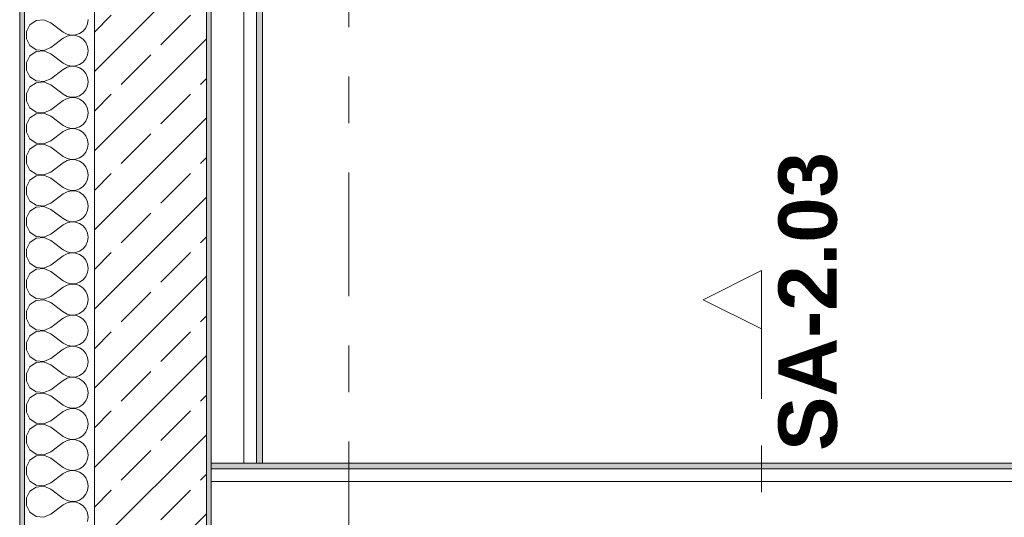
# Model space of a CAD drawing. Header units: metres. Extents: x -3.6 to 85.2, y -11 to 16.8.
# Tile 94 of 256: x -0.2 to 1.9, y 8.5 to 9.6. Entities that reach past the tile are written whole.
import ezdxf

# ---------------------------------------------------------------- set-up
doc = ezdxf.new("R2010")
doc.units = ezdxf.units.M
doc.header["$MEASUREMENT"] = 0
for name, pattern in [('Schnittlinie', [0.3, 0.15, -0.075, 0, -0.075]), ('Strichlinie doppelt', [0.546806, 0.264583, -0.105833, 0.070556, -0.105833]), ('Wipeout_Contour', [1, 0, -1])]:
    doc.linetypes.add(name, pattern=pattern)
for name, color, linetype in [('154 - Bemaßung_ Beschriftung.Ausbau - Deckenspiegel', 7, 'Continuous'), ('203 - Marker.Schnitt - Ausbaudetail SA', 7, 'Continuous'), ('451 - Universal.Achsen Raster', 7, 'Continuous'), ('604 - Struktur.Wand Aussen', 7, 'Continuous'), ('Neubau_653 - Abdeckung.TB Verkofferung', 7, 'Continuous')]:
    doc.layers.add(name, color=color, linetype=linetype)
doc.styles.add('ERSTELLTER_STIL_1', font='txt')
doc.styles.add('ERSTELLTER_STIL_2', font='txt')
doc.dimstyles.new('ERSTELLTER_STIL__1', dxfattribs={"dimtxt": 0.1, "dimasz": 0.0532, "dimexe": 0.18, "dimexo": 0.0625, "dimgap": 0, "dimtad": 1, "dimtih": 1, "dimtoh": 1, "dimzin": 0, "dimdsep": 46, "dimtxsty": 'ERSTELLTER_STIL_2', "dimblk": 'ARROWHEAD_2', "dimblk1": 'ARROWHEAD_2', "dimblk2": 'ARROWHEAD_2', "dimcen": 0.09, "dimse1": 1, "dimse2": 1, "dimclrd": 7, "dimclre": 7, "dimclrt": 7, "dimazin": 0, "dimtfac": 1, "dimtdec": 4, "dimtmove": 0, "dimatfit": 3, "dimfxl": 1, "dimtolj": 1, "dimtzin": 0, "dimarcsym": 0})
doc.dimstyles.new('ERSTELLTER_STIL__2', dxfattribs={"dimtxt": 0.1, "dimasz": 0.0532, "dimexe": 0.18, "dimexo": 0.0625, "dimgap": 0, "dimtad": 1, "dimtih": 1, "dimtoh": 1, "dimzin": 0, "dimdsep": 46, "dimtxsty": 'ERSTELLTER_STIL_2', "dimblk": 'ARROWHEAD_2', "dimblk1": 'ARROWHEAD_2', "dimblk2": 'ARROWHEAD_2', "dimcen": 0.09, "dimse1": 1, "dimse2": 1, "dimclrd": 7, "dimclre": 7, "dimclrt": 7, "dimazin": 0, "dimtfac": 1, "dimtdec": 4, "dimtmove": 2, "dimatfit": 3, "dimfxl": 1, "dimtolj": 1, "dimtzin": 0, "dimarcsym": 0})
pattern_1 = [(45, (0, 0), (-0.01767767, 0.01767767), [0, -0.025])]

# ---------------------------------------------------------------- blocks, each defined once
blk = doc.blocks.new('*X59')
at = {"layer": '604 - Struktur.Wand Aussen', "color": 7, "linetype": 'Continuous', "lineweight": 5}
for p, q in [((-0.153, 9.5891), (-0.1607, 9.5748)), ((-0.1395, 9.5981), (-0.153, 9.5891)), ((-0.1233, 9.5996), (-0.1395, 9.5981)), ((-0.1083, 9.5933), (-0.1233, 9.5996)), ((-0.1083, 9.5933), (-0.0817, 9.5733)), ((-0.0392, 9.5754), (-0.0333, 9.5825)), ((-0.0333, 9.5825), (-0.0296, 9.5909)), ((-0.0296, 9.5909), (-0.0283, 9.6)), ((-0.1607, 9.5748), (-0.1607, 9.5585)), ((-0.1607, 9.5585), (-0.153, 9.5442)), ((-0.1083, 9.54), (-0.0817, 9.56)), ((-0.0817, 9.5733), (-0.0736, 9.5689)), ((-0.0736, 9.5645), (-0.0817, 9.56)), ((-0.0736, 9.5689), (-0.0647, 9.5668)), ((-0.0647, 9.5665), (-0.0736, 9.5645)), ((-0.0647, 9.5668), (-0.0555, 9.5672)), ((-0.0555, 9.5661), (-0.0647, 9.5665)), ((-0.0555, 9.5672), (-0.0468, 9.5702)), ((-0.0468, 9.5631), (-0.0555, 9.5661)), ((-0.0468, 9.5702), (-0.0392, 9.5754)), ((-0.0392, 9.5579), (-0.0468, 9.5631)), ((-0.153, 9.5442), (-0.1395, 9.5352)), ((-0.1233, 9.5337), (-0.1083, 9.54)), ((-0.0333, 9.5509), (-0.0392, 9.5579)), ((-0.0296, 9.5424), (-0.0333, 9.5509)), ((-0.0283, 9.5333), (-0.0296, 9.5424)), ((-0.153, 9.5224), (-0.1607, 9.5081)), ((-0.1395, 9.5314), (-0.153, 9.5224)), ((-0.1395, 9.5352), (-0.1233, 9.5337)), ((-0.1233, 9.533), (-0.1395, 9.5314)), ((-0.1083, 9.5267), (-0.1233, 9.533)), ((-0.1083, 9.5267), (-0.0817, 9.5067)), ((-0.0333, 9.5158), (-0.0296, 9.5242)), ((-0.0296, 9.5242), (-0.0283, 9.5333)), ((-0.1607, 9.5081), (-0.1607, 9.4919)), ((-0.0817, 9.5067), (-0.0736, 9.5022)), ((-0.0736, 9.4978), (-0.0817, 9.4933)), ((-0.0736, 9.5022), (-0.0647, 9.5001)), ((-0.0647, 9.4999), (-0.0736, 9.4978)), ((-0.0647, 9.5001), (-0.0555, 9.5006)), ((-0.0555, 9.4994), (-0.0647, 9.4999)), ((-0.0555, 9.5006), (-0.0468, 9.5035)), ((-0.0468, 9.4965), (-0.0555, 9.4994)), ((-0.0468, 9.5035), (-0.0392, 9.5087)), ((-0.0392, 9.4913), (-0.0468, 9.4965)), ((-0.0392, 9.5087), (-0.0333, 9.5158)), ((-0.1607, 9.4919), (-0.153, 9.4776)), ((-0.153, 9.4776), (-0.1395, 9.4686)), ((-0.1083, 9.4733), (-0.0817, 9.4933)), ((-0.0333, 9.4842), (-0.0392, 9.4913)), ((-0.0296, 9.4758), (-0.0333, 9.4842)), ((-0.0283, 9.4667), (-0.0296, 9.4758)), ((-0.153, 9.4558), (-0.1607, 9.4415)), ((-0.1395, 9.4648), (-0.153, 9.4558)), ((-0.1395, 9.4686), (-0.1233, 9.467)), ((-0.1233, 9.4663), (-0.1395, 9.4648)), ((-0.1233, 9.467), (-0.1083, 9.4733)), ((-0.1083, 9.46), (-0.1233, 9.4663)), ((-0.1083, 9.46), (-0.0817, 9.44)), ((-0.0333, 9.4491), (-0.0296, 9.4576)), ((-0.0296, 9.4576), (-0.0283, 9.4667)), ((-0.1607, 9.4415), (-0.1607, 9.4252)), ((-0.0817, 9.44), (-0.0736, 9.4355)), ((-0.0736, 9.4355), (-0.0647, 9.4335)), ((-0.0647, 9.4332), (-0.0736, 9.4311)), ((-0.0647, 9.4335), (-0.0555, 9.4339)), ((-0.0555, 9.4328), (-0.0647, 9.4332)), ((-0.0555, 9.4339), (-0.0468, 9.4369)), ((-0.0468, 9.4298), (-0.0555, 9.4328)), ((-0.0468, 9.4369), (-0.0392, 9.4421)), ((-0.0392, 9.4421), (-0.0333, 9.4491)), ((-0.1607, 9.4252), (-0.153, 9.4109)), ((-0.153, 9.4109), (-0.1395, 9.4019)), ((-0.1083, 9.4067), (-0.0817, 9.4267)), ((-0.0736, 9.4311), (-0.0817, 9.4267)), ((-0.0392, 9.4246), (-0.0468, 9.4298)), ((-0.0333, 9.4175), (-0.0392, 9.4246)), ((-0.0296, 9.4091), (-0.0333, 9.4175)), ((-0.1395, 9.3981), (-0.153, 9.3891)), ((-0.1395, 9.4019), (-0.1233, 9.4004)), ((-0.1233, 9.3996), (-0.1395, 9.3981)), ((-0.1233, 9.4004), (-0.1083, 9.4067)), ((-0.1083, 9.3933), (-0.1233, 9.3996)), ((-0.1083, 9.3933), (-0.0817, 9.3733)), ((-0.0333, 9.3825), (-0.0296, 9.3909)), ((-0.0283, 9.4), (-0.0296, 9.4091)), ((-0.0296, 9.3909), (-0.0283, 9.4)), ((-0.153, 9.3891), (-0.1607, 9.3748)), ((-0.1607, 9.3748), (-0.1607, 9.3585)), ((-0.0817, 9.3733), (-0.0736, 9.3689)), ((-0.0736, 9.3689), (-0.0647, 9.3668)), ((-0.0555, 9.3672), (-0.0468, 9.3702)), ((-0.0468, 9.3702), (-0.0392, 9.3754)), ((-0.0392, 9.3754), (-0.0333, 9.3825)), ((-0.1607, 9.3585), (-0.153, 9.3442)), ((-0.1083, 9.34), (-0.0817, 9.36)), ((-0.0736, 9.3645), (-0.0817, 9.36)), ((-0.0647, 9.3665), (-0.0736, 9.3645)), ((-0.0647, 9.3668), (-0.0555, 9.3672)), ((-0.0555, 9.3661), (-0.0647, 9.3665)), ((-0.0468, 9.3631), (-0.0555, 9.3661)), ((-0.0392, 9.3579), (-0.0468, 9.3631)), ((-0.0333, 9.3509), (-0.0392, 9.3579)), ((-0.0296, 9.3424), (-0.0333, 9.3509)), ((-0.153, 9.3442), (-0.1395, 9.3352)), ((-0.1395, 9.3314), (-0.153, 9.3224)), ((-0.1395, 9.3352), (-0.1233, 9.3337)), ((-0.1233, 9.333), (-0.1395, 9.3314)), ((-0.1233, 9.3337), (-0.1083, 9.34)), ((-0.1083, 9.3267), (-0.1233, 9.333)), ((-0.1083, 9.3267), (-0.0817, 9.3067)), ((-0.0283, 9.3333), (-0.0296, 9.3424)), ((-0.0296, 9.3242), (-0.0283, 9.3333)), ((-0.153, 9.3224), (-0.1607, 9.3081)), ((-0.1607, 9.3081), (-0.1607, 9.2919)), ((-0.0817, 9.3067), (-0.0736, 9.3022)), ((-0.0468, 9.3035), (-0.0392, 9.3087)), ((-0.0392, 9.3087), (-0.0333, 9.3158)), ((-0.0333, 9.3158), (-0.0296, 9.3242)), ((-0.1607, 9.2919), (-0.153, 9.2776)), ((-0.1083, 9.2733), (-0.0817, 9.2933)), ((-0.0736, 9.2978), (-0.0817, 9.2933)), ((-0.0736, 9.3022), (-0.0647, 9.3001)), ((-0.0647, 9.2999), (-0.0736, 9.2978)), ((-0.0647, 9.3001), (-0.0555, 9.3006)), ((-0.0555, 9.2994), (-0.0647, 9.2999)), ((-0.0555, 9.3006), (-0.0468, 9.3035)), ((-0.0468, 9.2965), (-0.0555, 9.2994)), ((-0.0392, 9.2913), (-0.0468, 9.2965)), ((-0.0333, 9.2842), (-0.0392, 9.2913)), ((-0.0296, 9.2758), (-0.0333, 9.2842)), ((-0.153, 9.2776), (-0.1395, 9.2686)), ((-0.1395, 9.2648), (-0.153, 9.2558)), ((-0.1395, 9.2686), (-0.1233, 9.267)), ((-0.1233, 9.2663), (-0.1395, 9.2648)), ((-0.1233, 9.267), (-0.1083, 9.2733)), ((-0.1083, 9.26), (-0.1233, 9.2663)), ((-0.0283, 9.2667), (-0.0296, 9.2758)), ((-0.0296, 9.2576), (-0.0283, 9.2667)), ((-0.153, 9.2558), (-0.1607, 9.2415)), ((-0.1083, 9.26), (-0.0817, 9.24)), ((-0.0468, 9.2369), (-0.0392, 9.2421)), ((-0.0392, 9.2421), (-0.0333, 9.2491)), ((-0.0333, 9.2491), (-0.0296, 9.2576)), ((-0.1607, 9.2415), (-0.1607, 9.2252)), ((-0.1607, 9.2252), (-0.153, 9.2109)), ((-0.1083, 9.2067), (-0.0817, 9.2267)), ((-0.0817, 9.24), (-0.0736, 9.2355)), ((-0.0736, 9.2311), (-0.0817, 9.2267)), ((-0.0736, 9.2355), (-0.0647, 9.2335)), ((-0.0647, 9.2332), (-0.0736, 9.2311)), ((-0.0647, 9.2335), (-0.0555, 9.2339)), ((-0.0555, 9.2328), (-0.0647, 9.2332)), ((-0.0555, 9.2339), (-0.0468, 9.2369)), ((-0.0468, 9.2298), (-0.0555, 9.2328)), ((-0.0392, 9.2246), (-0.0468, 9.2298)), ((-0.0333, 9.2175), (-0.0392, 9.2246)), ((-0.153, 9.2109), (-0.1395, 9.2019)), ((-0.1395, 9.2019), (-0.1233, 9.2004)), ((-0.1233, 9.1996), (-0.1395, 9.1981)), ((-0.1233, 9.2004), (-0.1083, 9.2067)), ((-0.1083, 9.1933), (-0.1233, 9.1996)), ((-0.0296, 9.2091), (-0.0333, 9.2175)), ((-0.0283, 9.2), (-0.0296, 9.2091)), ((-0.0296, 9.1909), (-0.0283, 9.2)), ((-0.153, 9.1891), (-0.1607, 9.1748)), ((-0.1395, 9.1981), (-0.153, 9.1891)), ((-0.1083, 9.1933), (-0.0817, 9.1733)), ((-0.0392, 9.1754), (-0.0333, 9.1825)), ((-0.0333, 9.1825), (-0.0296, 9.1909)), ((-0.1607, 9.1748), (-0.1607, 9.1585)), ((-0.1607, 9.1585), (-0.153, 9.1442)), ((-0.1083, 9.14), (-0.0817, 9.16)), ((-0.0817, 9.1733), (-0.0736, 9.1689)), ((-0.0736, 9.1645), (-0.0817, 9.16)), ((-0.0736, 9.1689), (-0.0647, 9.1668)), ((-0.0647, 9.1665), (-0.0736, 9.1645)), ((-0.0647, 9.1668), (-0.0555, 9.1672)), ((-0.0555, 9.1661), (-0.0647, 9.1665)), ((-0.0555, 9.1672), (-0.0468, 9.1702)), ((-0.0468, 9.1631), (-0.0555, 9.1661)), ((-0.0468, 9.1702), (-0.0392, 9.1754)), ((-0.0392, 9.1579), (-0.0468, 9.1631)), ((-0.0333, 9.1509), (-0.0392, 9.1579)), ((-0.153, 9.1442), (-0.1395, 9.1352)), ((-0.1233, 9.1337), (-0.1083, 9.14)), ((-0.0296, 9.1424), (-0.0333, 9.1509)), ((-0.0283, 9.1333), (-0.0296, 9.1424)), ((-0.153, 9.1224), (-0.1607, 9.1081)), ((-0.1395, 9.1314), (-0.153, 9.1224)), ((-0.1395, 9.1352), (-0.1233, 9.1337)), ((-0.1233, 9.133), (-0.1395, 9.1314)), ((-0.1083, 9.1267), (-0.1233, 9.133)), ((-0.1083, 9.1267), (-0.0817, 9.1067)), ((-0.0392, 9.1087), (-0.0333, 9.1158)), ((-0.0333, 9.1158), (-0.0296, 9.1242)), ((-0.0296, 9.1242), (-0.0283, 9.1333)), ((-0.1607, 9.1081), (-0.1607, 9.0919)), ((-0.0817, 9.1067), (-0.0736, 9.1022)), ((-0.0736, 9.0978), (-0.0817, 9.0933)), ((-0.0736, 9.1022), (-0.0647, 9.1001)), ((-0.0647, 9.0999), (-0.0736, 9.0978)), ((-0.0647, 9.1001), (-0.0555, 9.1006)), ((-0.0555, 9.0994), (-0.0647, 9.0999)), ((-0.0555, 9.1006), (-0.0468, 9.1035)), ((-0.0468, 9.0965), (-0.0555, 9.0994)), ((-0.0468, 9.1035), (-0.0392, 9.1087)), ((-0.0392, 9.0913), (-0.0468, 9.0965)), ((-0.1607, 9.0919), (-0.153, 9.0776)), ((-0.153, 9.0776), (-0.1395, 9.0686)), ((-0.1233, 9.067), (-0.1083, 9.0733)), ((-0.1083, 9.0733), (-0.0817, 9.0933)), ((-0.0333, 9.0842), (-0.0392, 9.0913)), ((-0.0296, 9.0758), (-0.0333, 9.0842)), ((-0.0283, 9.0667), (-0.0296, 9.0758)), ((-0.153, 9.0558), (-0.1607, 9.0415)), ((-0.1395, 9.0648), (-0.153, 9.0558)), ((-0.1395, 9.0686), (-0.1233, 9.067)), ((-0.1233, 9.0663), (-0.1395, 9.0648)), ((-0.1083, 9.06), (-0.1233, 9.0663)), ((-0.1083, 9.06), (-0.0817, 9.04)), ((-0.0333, 9.0491), (-0.0296, 9.0576)), ((-0.0296, 9.0576), (-0.0283, 9.0667)), ((-0.1607, 9.0415), (-0.1607, 9.0252)), ((-0.0817, 9.04), (-0.0736, 9.0355)), ((-0.0736, 9.0311), (-0.0817, 9.0267)), ((-0.0736, 9.0355), (-0.0647, 9.0335)), ((-0.0647, 9.0332), (-0.0736, 9.0311)), ((-0.0647, 9.0335), (-0.0555, 9.0339)), ((-0.0555, 9.0328), (-0.0647, 9.0332)), ((-0.0555, 9.0339), (-0.0468, 9.0369)), ((-0.0468, 9.0298), (-0.0555, 9.0328)), ((-0.0468, 9.0369), (-0.0392, 9.0421)), ((-0.0392, 9.0421), (-0.0333, 9.0491)), ((-0.1607, 9.0252), (-0.153, 9.0109)), ((-0.153, 9.0109), (-0.1395, 9.0019)), ((-0.1083, 9.0067), (-0.0817, 9.0267)), ((-0.0392, 9.0246), (-0.0468, 9.0298)), ((-0.0333, 9.0175), (-0.0392, 9.0246)), ((-0.0296, 9.0091), (-0.0333, 9.0175)), ((-0.153, 8.9891), (-0.1607, 8.9748)), ((-0.1395, 8.9981), (-0.153, 8.9891)), ((-0.1395, 9.0019), (-0.1233, 9.0004)), ((-0.1233, 8.9996), (-0.1395, 8.9981)), ((-0.1233, 9.0004), (-0.1083, 9.0067)), ((-0.1083, 8.9933), (-0.1233, 8.9996)), ((-0.1083, 8.9933), (-0.0817, 8.9733)), ((-0.0333, 8.9825), (-0.0296, 8.9909)), ((-0.0283, 9), (-0.0296, 9.0091)), ((-0.0296, 8.9909), (-0.0283, 9)), ((-0.1607, 8.9748), (-0.1607, 8.9585)), ((-0.0817, 8.9733), (-0.0736, 8.9689)), ((-0.0736, 8.9689), (-0.0647, 8.9668)), ((-0.0555, 8.9672), (-0.0468, 8.9702)), ((-0.0468, 8.9702), (-0.0392, 8.9754)), ((-0.0392, 8.9754), (-0.0333, 8.9825)), ((-0.1607, 8.9585), (-0.153, 8.9442)), ((-0.1083, 8.94), (-0.0817, 8.96)), ((-0.0736, 8.9645), (-0.0817, 8.96)), ((-0.0647, 8.9665), (-0.0736, 8.9645)), ((-0.0647, 8.9668), (-0.0555, 8.9672)), ((-0.0555, 8.9661), (-0.0647, 8.9665)), ((-0.0468, 8.9631), (-0.0555, 8.9661)), ((-0.0392, 8.9579), (-0.0468, 8.9631)), ((-0.0333, 8.9509), (-0.0392, 8.9579)), ((-0.0296, 8.9424), (-0.0333, 8.9509)), ((-0.153, 8.9442), (-0.1395, 8.9352)), ((-0.1395, 8.9314), (-0.153, 8.9224)), ((-0.1395, 8.9352), (-0.1233, 8.9337)), ((-0.1233, 8.933), (-0.1395, 8.9314)), ((-0.1233, 8.9337), (-0.1083, 8.94)), ((-0.1083, 8.9267), (-0.1233, 8.933)), ((-0.1083, 8.9267), (-0.0817, 8.9067)), ((-0.0283, 8.9333), (-0.0296, 8.9424)), ((-0.0296, 8.9242), (-0.0283, 8.9333)), ((-0.153, 8.9224), (-0.1607, 8.9081)), ((-0.1607, 8.9081), (-0.1607, 8.8919)), ((-0.0817, 8.9067), (-0.0736, 8.9022)), ((-0.0468, 8.9035), (-0.0392, 8.9087)), ((-0.0392, 8.9087), (-0.0333, 8.9158)), ((-0.0333, 8.9158), (-0.0296, 8.9242)), ((-0.1607, 8.8919), (-0.153, 8.8776)), ((-0.1083, 8.8733), (-0.0817, 8.8933)), ((-0.0736, 8.8978), (-0.0817, 8.8933)), ((-0.0736, 8.9022), (-0.0647, 8.9001)), ((-0.0647, 8.8999), (-0.0736, 8.8978)), ((-0.0647, 8.9001), (-0.0555, 8.9006)), ((-0.0555, 8.8994), (-0.0647, 8.8999)), ((-0.0555, 8.9006), (-0.0468, 8.9035)), ((-0.0468, 8.8965), (-0.0555, 8.8994)), ((-0.0392, 8.8913), (-0.0468, 8.8965)), ((-0.0333, 8.8842), (-0.0392, 8.8913)), ((-0.0296, 8.8758), (-0.0333, 8.8842)), ((-0.153, 8.8776), (-0.1395, 8.8686)), ((-0.1395, 8.8648), (-0.153, 8.8558)), ((-0.1395, 8.8686), (-0.1233, 8.867)), ((-0.1233, 8.8663), (-0.1395, 8.8648)), ((-0.1233, 8.867), (-0.1083, 8.8733)), ((-0.1083, 8.86), (-0.1233, 8.8663)), ((-0.0283, 8.8667), (-0.0296, 8.8758)), ((-0.0296, 8.8576), (-0.0283, 8.8667)), ((-0.153, 8.8558), (-0.1607, 8.8415)), ((-0.1607, 8.8415), (-0.1607, 8.8252)), ((-0.1083, 8.86), (-0.0817, 8.84)), ((-0.0468, 8.8369), (-0.0392, 8.8421)), ((-0.0392, 8.8421), (-0.0333, 8.8491)), ((-0.0333, 8.8491), (-0.0296, 8.8576)), ((-0.1607, 8.8252), (-0.153, 8.8109)), ((-0.1083, 8.8067), (-0.0817, 8.8267)), ((-0.0817, 8.84), (-0.0736, 8.8355)), ((-0.0736, 8.8311), (-0.0817, 8.8267)), ((-0.0736, 8.8355), (-0.0647, 8.8335)), ((-0.0647, 8.8332), (-0.0736, 8.8311)), ((-0.0647, 8.8335), (-0.0555, 8.8339)), ((-0.0555, 8.8328), (-0.0647, 8.8332)), ((-0.0555, 8.8339), (-0.0468, 8.8369)), ((-0.0468, 8.8298), (-0.0555, 8.8328)), ((-0.0392, 8.8246), (-0.0468, 8.8298)), ((-0.0333, 8.8175), (-0.0392, 8.8246)), ((-0.153, 8.8109), (-0.1395, 8.8019)), ((-0.1395, 8.8019), (-0.1233, 8.8004)), ((-0.1233, 8.7996), (-0.1395, 8.7981)), ((-0.1233, 8.8004), (-0.1083, 8.8067)), ((-0.1083, 8.7933), (-0.1233, 8.7996)), ((-0.0296, 8.8091), (-0.0333, 8.8175)), ((-0.0283, 8.8), (-0.0296, 8.8091)), ((-0.0296, 8.7909), (-0.0283, 8.8)), ((-0.153, 8.7891), (-0.1607, 8.7748)), ((-0.1395, 8.7981), (-0.153, 8.7891)), ((-0.1083, 8.7933), (-0.0817, 8.7733)), ((-0.0392, 8.7754), (-0.0333, 8.7825)), ((-0.0333, 8.7825), (-0.0296, 8.7909)), ((-0.1607, 8.7748), (-0.1607, 8.7585)), ((-0.1607, 8.7585), (-0.153, 8.7442)), ((-0.1083, 8.74), (-0.0817, 8.76)), ((-0.0817, 8.7733), (-0.0736, 8.7689)), ((-0.0736, 8.7645), (-0.0817, 8.76)), ((-0.0736, 8.7689), (-0.0647, 8.7668)), ((-0.0647, 8.7665), (-0.0736, 8.7645)), ((-0.0647, 8.7668), (-0.0555, 8.7672)), ((-0.0555, 8.7661), (-0.0647, 8.7665)), ((-0.0555, 8.7672), (-0.0468, 8.7702)), ((-0.0468, 8.7631), (-0.0555, 8.7661)), ((-0.0468, 8.7702), (-0.0392, 8.7754)), ((-0.0392, 8.7579), (-0.0468, 8.7631)), ((-0.0333, 8.7509), (-0.0392, 8.7579)), ((-0.153, 8.7442), (-0.1395, 8.7352)), ((-0.1233, 8.7337), (-0.1083, 8.74)), ((-0.0296, 8.7424), (-0.0333, 8.7509)), ((-0.0283, 8.7333), (-0.0296, 8.7424)), ((-0.153, 8.7224), (-0.1607, 8.7081)), ((-0.1395, 8.7314), (-0.153, 8.7224)), ((-0.1395, 8.7352), (-0.1233, 8.7337)), ((-0.1233, 8.733), (-0.1395, 8.7314)), ((-0.1083, 8.7267), (-0.1233, 8.733)), ((-0.1083, 8.7267), (-0.0817, 8.7067)), ((-0.0392, 8.7087), (-0.0333, 8.7158)), ((-0.0333, 8.7158), (-0.0296, 8.7242)), ((-0.0296, 8.7242), (-0.0283, 8.7333)), ((-0.1607, 8.7081), (-0.1607, 8.6919)), ((-0.1083, 8.6733), (-0.0817, 8.6933)), ((-0.0817, 8.7067), (-0.0736, 8.7022)), ((-0.0736, 8.6978), (-0.0817, 8.6933)), ((-0.0736, 8.7022), (-0.0647, 8.7001)), ((-0.0647, 8.6999), (-0.0736, 8.6978)), ((-0.0647, 8.7001), (-0.0555, 8.7006)), ((-0.0555, 8.6994), (-0.0647, 8.6999)), ((-0.0555, 8.7006), (-0.0468, 8.7035)), ((-0.0468, 8.6965), (-0.0555, 8.6994)), ((-0.0468, 8.7035), (-0.0392, 8.7087)), ((-0.0392, 8.6913), (-0.0468, 8.6965)), ((-0.1607, 8.6919), (-0.153, 8.6776)), ((-0.153, 8.6776), (-0.1395, 8.6686)), ((-0.1233, 8.667), (-0.1083, 8.6733)), ((-0.0333, 8.6842), (-0.0392, 8.6913)), ((-0.0296, 8.6758), (-0.0333, 8.6842)), ((-0.0283, 8.6667), (-0.0296, 8.6758)), ((-0.153, 8.6558), (-0.1607, 8.6415)), ((-0.1395, 8.6648), (-0.153, 8.6558)), ((-0.1395, 8.6686), (-0.1233, 8.667)), ((-0.1233, 8.6663), (-0.1395, 8.6648)), ((-0.1083, 8.66), (-0.1233, 8.6663)), ((-0.1083, 8.66), (-0.0817, 8.64)), ((-0.0333, 8.6491), (-0.0296, 8.6576)), ((-0.0296, 8.6576), (-0.0283, 8.6667)), ((-0.1607, 8.6415), (-0.1607, 8.6252)), ((-0.0817, 8.64), (-0.0736, 8.6355)), ((-0.0736, 8.6311), (-0.0817, 8.6267)), ((-0.0736, 8.6355), (-0.0647, 8.6335)), ((-0.0647, 8.6332), (-0.0736, 8.6311)), ((-0.0647, 8.6335), (-0.0555, 8.6339)), ((-0.0555, 8.6328), (-0.0647, 8.6332)), ((-0.0555, 8.6339), (-0.0468, 8.6369)), ((-0.0468, 8.6298), (-0.0555, 8.6328)), ((-0.0468, 8.6369), (-0.0392, 8.6421)), ((-0.0392, 8.6421), (-0.0333, 8.6491)), ((-0.1607, 8.6252), (-0.153, 8.6109)), ((-0.153, 8.6109), (-0.1395, 8.6019)), ((-0.1083, 8.6067), (-0.0817, 8.6267)), ((-0.0392, 8.6246), (-0.0468, 8.6298)), ((-0.0333, 8.6175), (-0.0392, 8.6246)), ((-0.0296, 8.6091), (-0.0333, 8.6175)), ((-0.0283, 8.6), (-0.0296, 8.6091)), ((-0.153, 8.5891), (-0.1607, 8.5748)), ((-0.1395, 8.5981), (-0.153, 8.5891)), ((-0.1395, 8.6019), (-0.1233, 8.6004)), ((-0.1233, 8.5996), (-0.1395, 8.5981)), ((-0.1233, 8.6004), (-0.1083, 8.6067)), ((-0.1083, 8.5933), (-0.1233, 8.5996)), ((-0.1083, 8.5933), (-0.0817, 8.5733)), ((-0.0333, 8.5825), (-0.0296, 8.5909)), ((-0.0296, 8.5909), (-0.0283, 8.6)), ((-0.1607, 8.5748), (-0.1607, 8.5585)), ((-0.0817, 8.5733), (-0.0736, 8.5689)), ((-0.0736, 8.5689), (-0.0647, 8.5668)), ((-0.0647, 8.5668), (-0.0555, 8.5672)), ((-0.0555, 8.5672), (-0.0468, 8.5702)), ((-0.0468, 8.5702), (-0.0392, 8.5754)), ((-0.0392, 8.5754), (-0.0333, 8.5825)), ((-0.1607, 8.5585), (-0.153, 8.5442)), ((-0.1083, 8.54), (-0.0817, 8.56)), ((-0.0736, 8.5645), (-0.0817, 8.56)), ((-0.0647, 8.5665), (-0.0736, 8.5645)), ((-0.0555, 8.5661), (-0.0647, 8.5665)), ((-0.0468, 8.5631), (-0.0555, 8.5661)), ((-0.0392, 8.5579), (-0.0468, 8.5631)), ((-0.0333, 8.5509), (-0.0392, 8.5579)), ((-0.0296, 8.5424), (-0.0333, 8.5509)), ((-0.153, 8.5442), (-0.1395, 8.5352)), ((-0.1395, 8.5352), (-0.1233, 8.5337)), ((-0.1233, 8.5337), (-0.1083, 8.54)), ((-0.0283, 8.5333), (-0.0296, 8.5424)), ((-0.0296, 8.5242), (-0.0283, 8.5333))]:
    blk.add_line(p, q, dxfattribs=at)
blk = doc.blocks.new('*D231')
at = {"layer": '154 - Bemaßung_ Beschriftung.Ausbau - Deckenspiegel', "color": 7, "linetype": 'Continuous', "lineweight": 5}
for p, q in [((0.235, 8.1475), (0.235, 8.2525)), ((0.35, 8.1475), (0.35, 8.2525)), ((0.2552, 8.235), (0.2148, 8.165)), ((0.3702, 8.235), (0.3298, 8.165)), ((0.2008, 8.2), (0.235, 8.2)), ((0.235, 8.2), (0.35, 8.2))]:
    blk.add_line(p, q, dxfattribs=at)
at = {"layer": '154 - Bemaßung_ Beschriftung.Ausbau - Deckenspiegel', "color": 7, "lineweight": 5, "insert": (0.2308, 8.2691), "char_height": 0.1, "attachment_point": 7, "style": 'ERSTELLTER_STIL_2'}
blk.add_mtext('\\A1;{\\pql;\\fArial|b0|i0|c0|p38;11\\fArial|b0|i0|c0|p38;\\A1{\\H.66x;\\S5^  ;}}', dxfattribs=at)
at = {"color": 254, "linetype": 'Wipeout_Contour', "lineweight": 0, "ltscale": 33.368298}
blk.add_wipeout([(0.2094, 8.2488), (0.4441, 8.2488), (0.4441, 8.3916), (0.2094, 8.3916)], dxfattribs=at).dxf.layer = '154 - Bemaßung_ Beschriftung.Ausbau - Deckenspiegel'
blk = doc.blocks.new('ARROWHEAD_2')
at = {"color": 0, "linetype": 'Continuous', "lineweight": 0}
for p, q in [((-0.378, -0.655), (0.378, 0.655)), ((0, 0), (-1, 0))]:
    blk.add_line(p, q, dxfattribs=at)
blk = doc.blocks.new('*D433')
at = {"layer": '154 - Bemaßung_ Beschriftung.Ausbau - Deckenspiegel', "color": 7, "linetype": 'Continuous', "lineweight": 5}
for p, q in [((0.235, 8.3775), (0.235, 8.4825)), ((7.89, 8.3775), (7.89, 8.4825)), ((0.2552, 8.465), (0.2148, 8.395)), ((7.8698, 8.395), (7.9102, 8.465)), ((0.2008, 8.43), (0.235, 8.43)), ((0.235, 8.43), (7.89, 8.43)), ((7.89, 8.43), (7.9242, 8.43))]:
    blk.add_line(p, q, dxfattribs=at)
at = {"color": 254, "linetype": 'Wipeout_Contour', "lineweight": 0, "ltscale": 37.722123}
blk.add_wipeout([(3.8857, 8.4312), (4.2393, 8.4312), (4.2393, 8.5687), (3.8857, 8.5687)], dxfattribs=at).dxf.layer = '154 - Bemaßung_ Beschriftung.Ausbau - Deckenspiegel'
at = {"layer": '154 - Bemaßung_ Beschriftung.Ausbau - Deckenspiegel', "color": 7, "lineweight": 5, "insert": (3.9044, 8.4306), "char_height": 0.1, "attachment_point": 7, "style": 'ERSTELLTER_STIL_2'}
blk.add_mtext('\\A1;{\\pql;\\fArial|b0|i0|c0|p38;7,65\\fArial|b0|i0|c0|p38;\\A1{\\H.66x;\\S5^  ;}}', dxfattribs=at)

msp = doc.modelspace()

# ---------------------------------------------------------------- hatches: boundary and pattern name
at = {"layer": '604 - Struktur.Wand Aussen', "linetype": 'Continuous', "lineweight": 0, "true_color": 0x000000}
h = msp.add_hatch(dxfattribs=at)
h.set_pattern_fill('Verputz_0001', color=18, style=0, pattern_type=2)
h.set_pattern_definition([(0, (0, 0), (0, 0.08660254), [0, -0.05]), (0, (0.025, 0.0433), (0, 0.08660254), [0, -0.05])])
h.paths.add_polyline_path([(-0.165, 13.845), (-0.175, 13.845), (-0.175, 7.895), (-0.165, 7.895)])
h = msp.add_hatch(dxfattribs=at)
h.set_pattern_fill('Beton__Stahlbeton_0001', color=18, style=0, pattern_type=2)
h.set_pattern_definition([(45, (0, 0), (-0.0848528, 0.0848528), []), (45, (-0.04243, 0.04243), (-0.0848528, 0.0848528), [0.09, -0.03])])
h.paths.add_polyline_path([(-0.015, 13.455), (-0.015, 7.895), (0.105, 7.895), (0.175, 7.895), (0.225, 7.895), (0.225, 13.455)])
h = msp.add_hatch(dxfattribs=at)
h.set_pattern_fill('Gips_0001', color=18, style=0, pattern_type=2)
h.set_pattern_definition(pattern_1)
h.paths.add_polyline_path([(0.235, 8.51), (0.235, 13.445), (0.225, 13.445), (0.225, 8.51)])
at = {"layer": 'Neubau_653 - Abdeckung.TB Verkofferung', "linetype": 'Continuous', "lineweight": 0, "true_color": 0x000000}
h = msp.add_hatch(dxfattribs=at)
h.set_pattern_fill('Gips_0001', color=18, style=0, pattern_type=2)
h.set_pattern_definition(pattern_1)
h.paths.add_polyline_path([(0.345, 8.6495), (0.345, 12.69), (0.3325, 12.69), (0.3325, 8.6495)])
h = msp.add_hatch(dxfattribs=at)
h.set_pattern_fill('Gips_0001', color=18, style=0, pattern_type=2)
h.set_pattern_definition(pattern_1)
h.paths.add_polyline_path([(4.045, 8.6495), (0.235, 8.6495), (0.235, 8.637), (4.045, 8.637)])

# ---------------------------------------------------------------- linework, layer by layer
at = {"layer": '604 - Struktur.Wand Aussen', "color": 7, "linetype": 'Continuous', "lineweight": 5}
msp.add_line((-0.165, 13.705), (-0.165, 7.895), dxfattribs=at)
at = {"layer": '604 - Struktur.Wand Aussen', "color": 7, "linetype": 'Continuous', "lineweight": 13}
for p, q in [((-0.015, 13.455), (-0.015, 7.895)), ((0.225, 8.51), (0.225, 13.455))]:
    msp.add_line(p, q, dxfattribs=at)
at = {"layer": '604 - Struktur.Wand Aussen', "color": 7, "linetype": 'Continuous', "lineweight": 5, "flags": 128}
for points in [[(-0.175, 13.855), (-0.175, 7.895)], [(0.235, 8.51), (0.235, 13.445)]]:
    msp.add_lwpolyline(points, dxfattribs=at)
at = {"layer": 'Neubau_653 - Abdeckung.TB Verkofferung', "color": 1, "linetype": 'Continuous', "lineweight": 9}
for p, q in [((0.235, 8.6495), (0.235, 12.69)), ((0.345, 8.6495), (0.345, 12.69)), ((7.645, 8.6495), (0.235, 8.6495)), ((0.235, 8.6495), (0.235, 8.2275)), ((0.345, 8.6495), (0.235, 8.6495))]:
    msp.add_line(p, q, dxfattribs=at)
at = {"layer": 'Neubau_653 - Abdeckung.TB Verkofferung', "color": 1, "linetype": 'Continuous', "lineweight": 5}
for p, q in [((0.3055, 12.69), (0.3055, 8.6495)), ((0.3325, 12.69), (0.3325, 8.6495)), ((0.345, 12.69), (0.345, 8.6495)), ((4.045, 8.6495), (0.235, 8.6495)), ((4.045, 8.637), (0.235, 8.637)), ((4.045, 8.61), (0.235, 8.61))]:
    msp.add_line(p, q, dxfattribs=at)
at = {"layer": 'Neubau_653 - Abdeckung.TB Verkofferung', "color": 1, "linetype": 'Continuous', "lineweight": 5, "flags": 128}
for points in [[(0.235, 8.6495), (0.235, 8.637), (0.235, 8.61), (0.235, 8.51)], [(0.345, 8.6495), (0.3325, 8.6495), (0.3055, 8.6495)]]:
    msp.add_lwpolyline(points, dxfattribs=at)

# ---------------------------------------------------------------- block references
at = {"layer": '604 - Struktur.Wand Aussen', "color": 7, "lineweight": 18}
msp.add_blockref('*X59', (0, 0), dxfattribs=at)

# ---------------------------------------------------------------- next in the draw order: dimensions: what is measured, and where the dimension line sits
at = {"layer": '154 - Bemaßung_ Beschriftung.Ausbau - Deckenspiegel', "color": 7, "linetype": 'Continuous', "lineweight": 5}
dim = msp.add_linear_dim(base=(0.35, 8.1999822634), p1=(0.235, 8.0774822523), p2=(0.35, 8.0899822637), dimstyle='ERSTELLTER_STIL__2', dxfattribs=at)
dim.commit()
dim.dimension.update_dxf_attribs({"geometry": '*D231', "text_midpoint": (0.4421303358, 8.3202183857), "dimtype": 160})

# ---------------------------------------------------------------- next in the draw order: dimensions: what is measured, and where the dimension line sits
dim = msp.add_linear_dim(base=(7.88999, 8.42998), p1=(0.235, 8.07748), p2=(7.88999, 8.07748), dimstyle='ERSTELLTER_STIL__1', dxfattribs=at)
dim.commit()
dim.dimension.update_dxf_attribs({"geometry": '*D433', "text_midpoint": (4.16936, 8.49998), "dimtype": 160})

# ---------------------------------------------------------------- next in the draw order: linework, layer by layer
at = {"layer": '203 - Marker.Schnitt - Ausbaudetail SA', "color": 7, "linetype": 'Schnittlinie', "lineweight": 13}
msp.add_line((1.4147, 8.937), (1.4147, 7.8025), dxfattribs=at)
at = {"layer": '451 - Universal.Achsen Raster', "color": 160, "linetype": 'Strichlinie doppelt', "lineweight": 9, "true_color": 0x3232ff}
msp.add_line((0.53, -10.585), (0.53, 16.355), dxfattribs=at)

# ---------------------------------------------------------------- next in the draw order: texts
at = {"layer": '203 - Marker.Schnitt - Ausbaudetail SA', "color": 7, "lineweight": 13, "insert": (1.578, 8.6754), "char_height": 0.125, "attachment_point": 7, "rotation": 90, "style": 'ERSTELLTER_STIL_1'}
msp.add_mtext('\\A1;{\\pql;\\pt0;\\fArial|b1|i0|c0|p38;SA-2.03}', dxfattribs=at)

# ---------------------------------------------------------------- next in the draw order: wipeouts: each hides what was drawn before it
at = {"color": 254, "linetype": 'Wipeout_Contour', "lineweight": 0, "ltscale": 27.279331}
msp.add_wipeout([(1.4147, 9.062), (1.2897, 8.9995), (1.4147, 8.937)], dxfattribs=at).dxf.layer = '203 - Marker.Schnitt - Ausbaudetail SA'

# ---------------------------------------------------------------- next in the draw order: linework, layer by layer
at = {"layer": '203 - Marker.Schnitt - Ausbaudetail SA', "color": 7, "linetype": 'Continuous', "lineweight": 13, "flags": 128}
msp.add_lwpolyline([(1.4147, 9.062), (1.4147, 8.937), (1.2897, 8.9995)], close=True, dxfattribs=at)

doc.saveas('drawing.dxf')
